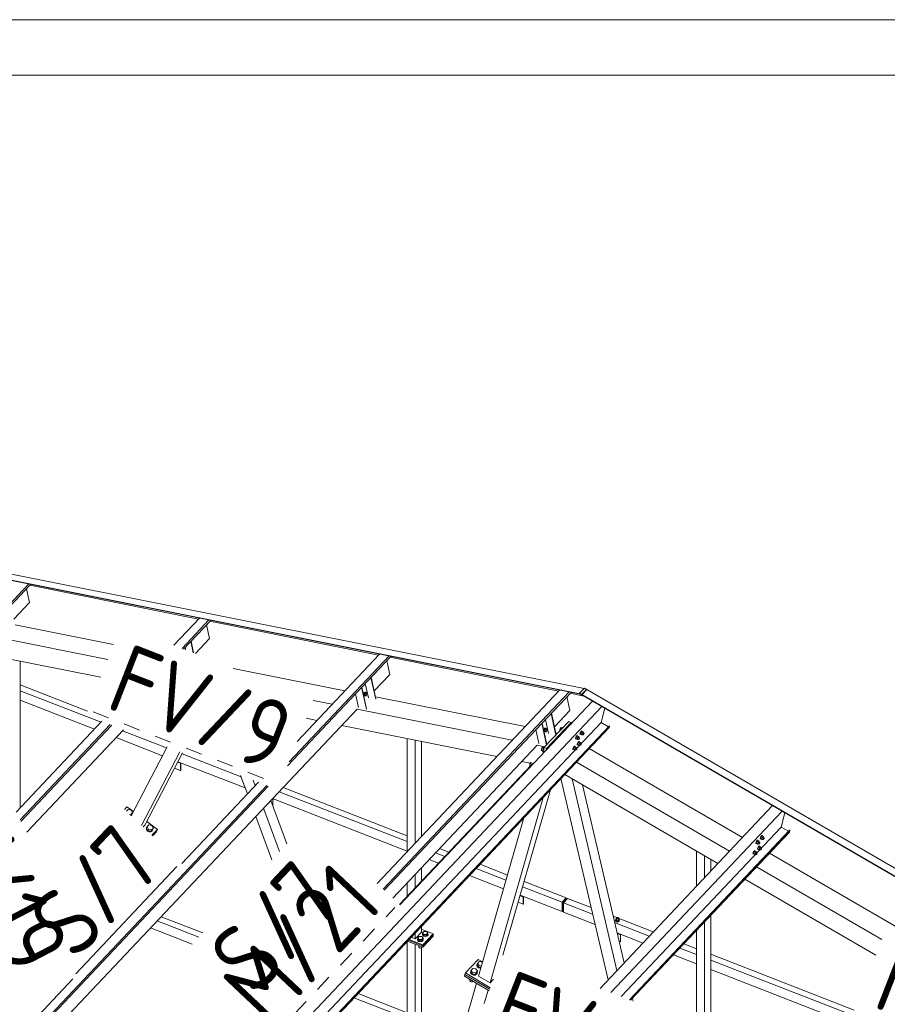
# Model space of a CAD drawing. Header units: millimetres. Extents: x -681 to 506, y -45 to 794.
# Tile 217 of 256: x -141 to -79, y 723 to 794. Entities that reach past the tile are written whole.
import ezdxf

# ---------------------------------------------------------------- set-up
doc = ezdxf.new("R2010")
doc.units = ezdxf.units.MM
doc.header["$LTSCALE"] = 0.6
doc.linetypes.add('XKITLINE00', pattern=[0])
doc.linetypes.add('XKITLINE02', pattern=[4, 2, -2])
for name, color, linetype, lineweight in [('Bolt', 7, 'Continuous', 0), ('DrawingSheet', 5, 'Continuous', 0), ('Part', 2, 'Continuous', 0), ('PartMark', 3, 'Continuous', 0)]:
    doc.layers.add(name, color=color, linetype=linetype, lineweight=lineweight)
doc.styles.add('ISOCPEUR', font='ISOCPEUR.TTF')

msp = doc.modelspace()

# ---------------------------------------------------------------- linework, layer by layer
at = {"layer": 'Bolt', "color": 3, "linetype": 'XKITLINE00', "lineweight": 0}
for p, q in [((-116.564, 745.589), (-116.58, 745.522)), ((-116.58, 745.522), (-116.578, 745.458)), ((-116.578, 745.458), (-116.557, 745.413)), ((-116.532, 745.64), (-116.564, 745.589)), ((-116.557, 745.518), (-116.541, 745.584)), ((-116.555, 745.453), (-116.557, 745.518)), ((-116.557, 745.413), (-116.523, 745.4)), ((-116.534, 745.408), (-116.555, 745.453)), ((-116.533, 745.577), (-116.545, 745.463)), ((-116.545, 745.463), (-116.498, 745.413)), ((-116.545, 745.463), (-116.476, 745.449)), ((-116.541, 745.584), (-116.509, 745.636)), ((-116.5, 745.395), (-116.534, 745.408)), ((-116.473, 745.64), (-116.533, 745.577)), ((-116.533, 745.577), (-116.464, 745.563)), ((-116.495, 745.662), (-116.532, 745.64)), ((-116.523, 745.4), (-116.5, 745.395)), ((-116.509, 745.636), (-116.471, 745.658)), ((-116.477, 745.409), (-116.5, 745.395)), ((-116.498, 745.413), (-116.428, 745.399)), ((-116.495, 745.662), (-116.471, 745.658)), ((-116.476, 745.449), (-116.464, 745.563)), ((-116.428, 745.399), (-116.476, 745.449)), ((-116.473, 745.64), (-116.404, 745.626)), ((-116.471, 745.658), (-116.437, 745.645)), ((-116.464, 745.563), (-116.404, 745.626)), ((-116.437, 745.645), (-116.431, 745.632)), ((-116.368, 745.462), (-116.428, 745.399)), ((-116.404, 745.626), (-116.356, 745.576)), ((-116.356, 745.576), (-116.368, 745.462)), ((-103.556, 742.993), (-103.572, 742.926)), ((-103.572, 742.926), (-103.57, 742.861)), ((-103.524, 743.044), (-103.556, 742.993)), ((-103.549, 742.921), (-103.533, 742.988)), ((-103.547, 742.857), (-103.549, 742.921)), ((-103.525, 742.98), (-103.537, 742.867)), ((-103.533, 742.988), (-103.501, 743.039)), ((-103.465, 743.044), (-103.525, 742.98)), ((-103.525, 742.98), (-103.455, 742.966)), ((-103.487, 743.066), (-103.524, 743.044)), ((-103.501, 743.039), (-103.463, 743.061)), ((-103.487, 743.066), (-103.463, 743.061)), ((-103.468, 742.853), (-103.455, 742.966)), ((-103.465, 743.044), (-103.396, 743.03)), ((-103.463, 743.061), (-103.429, 743.048)), ((-103.455, 742.966), (-103.396, 743.03)), ((-103.429, 743.048), (-103.423, 743.035)), ((-103.396, 743.03), (-103.348, 742.98)), ((-103.348, 742.98), (-103.36, 742.866)), ((-102.407, 742.955), (-102.416, 742.894)), ((-102.416, 742.894), (-102.411, 742.872)), ((-102.382, 743.019), (-102.407, 742.955)), ((-102.347, 743.07), (-102.382, 743.019)), ((-102.313, 743.093), (-102.347, 743.07)), ((-102.313, 743.093), (-102.234, 743.062)), ((-102.284, 743.007), (-102.283, 743.009)), ((-102.283, 743.009), (-102.164, 743.136)), ((-102.283, 743.009), (-102.282, 743.009)), ((-102.164, 743.136), (-102.163, 743.136)), ((-103.57, 742.861), (-103.549, 742.817)), ((-103.549, 742.817), (-103.515, 742.804)), ((-103.525, 742.812), (-103.547, 742.857)), ((-103.537, 742.867), (-103.49, 742.817)), ((-103.537, 742.867), (-103.468, 742.853)), ((-103.491, 742.799), (-103.525, 742.812)), ((-103.515, 742.804), (-103.491, 742.799)), ((-103.469, 742.812), (-103.491, 742.799)), ((-103.49, 742.817), (-103.42, 742.803)), ((-103.42, 742.803), (-103.468, 742.853)), ((-103.36, 742.866), (-103.42, 742.803)), ((-101.281, 742.296), (-101.278, 742.332)), ((-101.281, 742.296), (-101.257, 742.283)), ((-101.257, 742.387), (-101.278, 742.332)), ((-101.223, 742.447), (-101.257, 742.387)), ((-101.257, 742.283), (-101.255, 742.318)), ((-101.241, 742.276), (-101.257, 742.283)), ((-101.255, 742.318), (-101.234, 742.373)), ((-101.199, 742.43), (-101.249, 742.325)), ((-101.156, 742.271), (-101.249, 742.325)), ((-101.249, 742.325), (-101.236, 742.286)), ((-101.231, 742.284), (-101.241, 742.276)), ((-101.236, 742.286), (-101.143, 742.232)), ((-101.234, 742.373), (-101.2, 742.433)), ((-101.185, 742.496), (-101.223, 742.447)), ((-101.2, 742.433), (-101.162, 742.482)), ((-101.135, 742.497), (-101.199, 742.43)), ((-101.106, 742.376), (-101.199, 742.43)), ((-101.154, 742.52), (-101.185, 742.496)), ((-101.162, 742.482), (-101.131, 742.507)), ((-101.156, 742.271), (-101.106, 742.376)), ((-101.156, 742.271), (-101.143, 742.232)), ((-101.137, 742.514), (-101.154, 742.52)), ((-101.143, 742.232), (-101.107, 742.271)), ((-101.137, 742.514), (-101.114, 742.5)), ((-101.135, 742.497), (-101.042, 742.443)), ((-101.131, 742.507), (-101.114, 742.5)), ((-101.129, 742.283), (-101.054, 742.24)), ((-101.114, 742.5), (-101.115, 742.485)), ((-101.042, 742.443), (-101.106, 742.376)), ((-101.057, 742.392), (-100.983, 742.349)), ((-101.054, 742.24), (-101.053, 742.258)), ((-101.046, 742.237), (-101.054, 742.24)), ((-101.053, 742.258), (-101.042, 742.285)), ((-101.03, 742.249), (-101.046, 742.237)), ((-101.03, 742.405), (-101.042, 742.443)), ((-101.042, 742.285), (-101.025, 742.315)), ((-101.04, 742.382), (-101.03, 742.405)), ((-101.011, 742.274), (-101.03, 742.249)), ((-101.025, 742.315), (-101.007, 742.34)), ((-100.994, 742.304), (-101.011, 742.274)), ((-101.007, 742.34), (-100.991, 742.352)), ((-100.984, 742.331), (-100.994, 742.304)), ((-100.991, 742.352), (-100.983, 742.349)), ((-100.983, 742.349), (-100.984, 742.331)), ((-100.964, 742.632), (-100.961, 742.668)), ((-100.964, 742.632), (-100.94, 742.619)), ((-100.94, 742.723), (-100.961, 742.668)), ((-100.906, 742.783), (-100.94, 742.723)), ((-100.94, 742.619), (-100.938, 742.654)), ((-100.924, 742.612), (-100.94, 742.619)), ((-100.938, 742.654), (-100.917, 742.709)), ((-100.881, 742.766), (-100.932, 742.66)), ((-100.839, 742.607), (-100.932, 742.66)), ((-100.932, 742.66), (-100.919, 742.622)), ((-100.914, 742.62), (-100.924, 742.612)), ((-100.919, 742.622), (-100.826, 742.568)), ((-100.917, 742.709), (-100.883, 742.769)), ((-100.868, 742.832), (-100.906, 742.783)), ((-100.883, 742.769), (-100.845, 742.818)), ((-100.818, 742.833), (-100.881, 742.766)), ((-100.789, 742.712), (-100.881, 742.766)), ((-100.837, 742.856), (-100.868, 742.832)), ((-100.845, 742.818), (-100.814, 742.843)), ((-100.839, 742.607), (-100.789, 742.712)), ((-100.839, 742.607), (-100.826, 742.568)), ((-100.82, 742.85), (-100.837, 742.856)), ((-100.826, 742.568), (-100.79, 742.607)), ((-100.82, 742.85), (-100.797, 742.836)), ((-100.818, 742.833), (-100.725, 742.779)), ((-100.814, 742.843), (-100.797, 742.836)), ((-100.812, 742.619), (-100.737, 742.576)), ((-100.797, 742.836), (-100.798, 742.821)), ((-100.725, 742.779), (-100.789, 742.712)), ((-100.74, 742.728), (-100.666, 742.685)), ((-100.737, 742.576), (-100.736, 742.594)), ((-100.729, 742.573), (-100.737, 742.576)), ((-100.736, 742.594), (-100.725, 742.621)), ((-100.713, 742.585), (-100.729, 742.573)), ((-100.712, 742.74), (-100.725, 742.779)), ((-100.725, 742.621), (-100.708, 742.651)), ((-100.723, 742.718), (-100.712, 742.74)), ((-100.694, 742.609), (-100.713, 742.585)), ((-100.708, 742.651), (-100.69, 742.676)), ((-100.677, 742.639), (-100.694, 742.609)), ((-100.69, 742.676), (-100.674, 742.688)), ((-100.667, 742.667), (-100.677, 742.639)), ((-100.674, 742.688), (-100.666, 742.685)), ((-100.666, 742.685), (-100.667, 742.667)), ((-103.733, 741.551), (-103.742, 741.49)), ((-103.742, 741.49), (-103.733, 741.449)), ((-103.708, 741.615), (-103.733, 741.551)), ((-103.673, 741.665), (-103.708, 741.615)), ((-103.638, 741.688), (-103.673, 741.665)), ((-103.609, 741.605), (-103.669, 741.388)), ((-103.638, 741.688), (-103.559, 741.658)), ((-103.489, 741.732), (-103.609, 741.605)), ((-103.609, 741.605), (-103.561, 741.586)), ((-103.489, 741.732), (-103.488, 741.731)), ((-101.478, 741.541), (-101.476, 741.576)), ((-101.478, 741.541), (-101.455, 741.527)), ((-101.454, 741.631), (-101.476, 741.576)), ((-101.455, 741.527), (-101.452, 741.563)), ((-101.438, 741.521), (-101.455, 741.527)), ((-101.42, 741.691), (-101.454, 741.631)), ((-101.452, 741.563), (-101.431, 741.618)), ((-101.396, 741.674), (-101.446, 741.569)), ((-101.353, 741.515), (-101.446, 741.569)), ((-101.446, 741.569), (-101.434, 741.531)), ((-101.429, 741.528), (-101.438, 741.521)), ((-101.434, 741.531), (-101.341, 741.477)), ((-101.431, 741.618), (-101.397, 741.678)), ((-101.383, 741.74), (-101.42, 741.691)), ((-101.397, 741.678), (-101.359, 741.727)), ((-101.333, 741.741), (-101.396, 741.674)), ((-101.303, 741.62), (-101.396, 741.674)), ((-101.351, 741.765), (-101.383, 741.74)), ((-101.359, 741.727), (-101.328, 741.751)), ((-101.353, 741.515), (-101.303, 741.62)), ((-101.353, 741.515), (-101.341, 741.477)), ((-101.335, 741.758), (-101.351, 741.765)), ((-101.341, 741.477), (-101.304, 741.515)), ((-101.335, 741.758), (-101.311, 741.745)), ((-101.333, 741.741), (-101.24, 741.687)), ((-101.328, 741.751), (-101.311, 741.745)), ((-101.326, 741.528), (-101.252, 741.485)), ((-101.311, 741.745), (-101.313, 741.73)), ((-101.24, 741.687), (-101.303, 741.62)), ((-101.254, 741.637), (-101.18, 741.593)), ((-101.252, 741.485), (-101.25, 741.502)), ((-101.243, 741.481), (-101.252, 741.485)), ((-101.25, 741.502), (-101.24, 741.53)), ((-101.228, 741.494), (-101.243, 741.481)), ((-101.227, 741.649), (-101.24, 741.687)), ((-101.24, 741.53), (-101.223, 741.56)), ((-101.238, 741.627), (-101.227, 741.649)), ((-101.209, 741.518), (-101.228, 741.494)), ((-101.223, 741.56), (-101.204, 741.584)), ((-101.192, 741.548), (-101.209, 741.518)), ((-101.204, 741.584), (-101.188, 741.597)), ((-101.181, 741.576), (-101.192, 741.548)), ((-101.188, 741.597), (-101.18, 741.593)), ((-101.18, 741.593), (-101.181, 741.576)), ((-101.161, 741.877), (-101.159, 741.912)), ((-101.161, 741.877), (-101.138, 741.863)), ((-101.137, 741.967), (-101.159, 741.912)), ((-101.138, 741.863), (-101.135, 741.899)), ((-101.121, 741.857), (-101.138, 741.863)), ((-101.103, 742.027), (-101.137, 741.967)), ((-101.135, 741.899), (-101.114, 741.954)), ((-101.079, 742.01), (-101.129, 741.905)), ((-101.036, 741.851), (-101.129, 741.905)), ((-101.129, 741.905), (-101.116, 741.867)), ((-101.112, 741.864), (-101.121, 741.857)), ((-101.116, 741.867), (-101.024, 741.813)), ((-101.114, 741.954), (-101.08, 742.014)), ((-101.066, 742.076), (-101.103, 742.027)), ((-101.08, 742.014), (-101.042, 742.063)), ((-101.016, 742.077), (-101.079, 742.01)), ((-100.986, 741.956), (-101.079, 742.01)), ((-101.034, 742.101), (-101.066, 742.076)), ((-101.042, 742.063), (-101.011, 742.087)), ((-101.036, 741.851), (-100.986, 741.956)), ((-101.036, 741.851), (-101.024, 741.813)), ((-101.018, 742.094), (-101.034, 742.101)), ((-101.024, 741.813), (-100.987, 741.851)), ((-101.018, 742.094), (-100.994, 742.081)), ((-101.016, 742.077), (-100.923, 742.023)), ((-101.011, 742.087), (-100.994, 742.081)), ((-101.009, 741.864), (-100.935, 741.82)), ((-100.994, 742.081), (-100.995, 742.065)), ((-100.923, 742.023), (-100.986, 741.956)), ((-100.937, 741.972), (-100.863, 741.929)), ((-100.935, 741.82), (-100.933, 741.838)), ((-100.926, 741.817), (-100.935, 741.82)), ((-100.933, 741.838), (-100.923, 741.866)), ((-100.911, 741.829), (-100.926, 741.817)), ((-100.91, 741.985), (-100.923, 742.023)), ((-100.923, 741.866), (-100.906, 741.896)), ((-100.921, 741.963), (-100.91, 741.985)), ((-100.892, 741.854), (-100.911, 741.829)), ((-100.906, 741.896), (-100.887, 741.92)), ((-100.875, 741.884), (-100.892, 741.854)), ((-100.887, 741.92), (-100.871, 741.932)), ((-100.864, 741.911), (-100.875, 741.884)), ((-100.871, 741.932), (-100.863, 741.929)), ((-100.863, 741.929), (-100.864, 741.911)), ((-103.733, 741.449), (-103.708, 741.438)), ((-103.708, 741.438), (-103.707, 741.439)), ((-103.708, 741.438), (-103.66, 741.42)), ((-103.669, 741.388), (-103.609, 741.298)), ((-103.669, 741.388), (-103.561, 741.346)), ((-103.609, 741.298), (-103.585, 741.289)), ((-133.707, 737.06), (-133.697, 737.066)), ((-133.707, 737.055), (-133.704, 737.058)), ((-133.704, 737.058), (-133.587, 737.182)), ((-133.587, 737.182), (-133.368, 737.128)), ((-133.388, 736.82), (-133.476, 736.842)), ((-133.409, 736.779), (-133.388, 736.82)), ((-133.396, 736.767), (-133.32, 736.848)), ((-133.268, 736.947), (-133.388, 736.82)), ((-133.344, 736.759), (-133.372, 736.744)), ((-133.368, 737.128), (-133.268, 736.947)), ((-133.359, 736.732), (-133.358, 736.732)), ((-133.358, 736.732), (-133.344, 736.759)), ((-133.307, 736.845), (-133.344, 736.759)), ((-133.32, 736.848), (-133.268, 736.947)), ((-133.311, 736.864), (-133.307, 736.845)), ((-132.242, 735.909), (-132.279, 735.823)), ((-132.279, 735.823), (-132.254, 735.721)), ((-132.265, 735.849), (-132.228, 735.936)), ((-132.241, 735.747), (-132.265, 735.849)), ((-132.253, 735.846), (-132.201, 735.945)), ((-132.253, 735.846), (-132.153, 735.665)), ((-132.242, 735.909), (-132.228, 735.936)), ((-132.228, 735.936), (-132.191, 735.955)), ((-132.201, 735.945), (-132.081, 736.072)), ((-132.102, 735.764), (-132.201, 735.945)), ((-132.081, 736.072), (-131.862, 736.018)), ((-131.762, 735.837), (-131.882, 735.71)), ((-131.862, 736.018), (-131.762, 735.837)), ((-131.814, 735.738), (-131.762, 735.837)), ((-132.254, 735.721), (-132.174, 735.631)), ((-132.16, 735.658), (-132.241, 735.747)), ((-132.174, 735.631), (-132.059, 735.577)), ((-132.046, 735.604), (-132.16, 735.658)), ((-132.153, 735.665), (-132.102, 735.764)), ((-132.153, 735.665), (-131.934, 735.611)), ((-131.882, 735.71), (-132.102, 735.764)), ((-132.059, 735.577), (-131.942, 735.574)), ((-131.928, 735.6), (-132.046, 735.604)), ((-131.942, 735.574), (-131.852, 735.622)), ((-131.934, 735.611), (-131.814, 735.738)), ((-131.934, 735.611), (-131.882, 735.71)), ((-131.838, 735.648), (-131.928, 735.6)), ((-131.852, 735.622), (-131.838, 735.648)), ((-131.801, 735.735), (-131.838, 735.648)), ((-131.806, 735.754), (-131.801, 735.735)), ((-87.956, 735.081), (-87.953, 735.116)), ((-87.956, 735.081), (-87.932, 735.067)), ((-87.932, 735.171), (-87.953, 735.116)), ((-87.898, 735.231), (-87.932, 735.171)), ((-87.932, 735.067), (-87.93, 735.103)), ((-87.916, 735.061), (-87.932, 735.067)), ((-87.93, 735.103), (-87.909, 735.158)), ((-87.873, 735.214), (-87.924, 735.109)), ((-87.831, 735.055), (-87.924, 735.109)), ((-87.924, 735.109), (-87.911, 735.071)), ((-87.906, 735.068), (-87.916, 735.061)), ((-87.911, 735.071), (-87.818, 735.017)), ((-87.909, 735.158), (-87.875, 735.218)), ((-87.86, 735.28), (-87.898, 735.231)), ((-87.875, 735.218), (-87.837, 735.267)), ((-87.81, 735.281), (-87.873, 735.214)), ((-87.781, 735.16), (-87.873, 735.214)), ((-87.829, 735.305), (-87.86, 735.28)), ((-87.837, 735.267), (-87.805, 735.291)), ((-87.831, 735.055), (-87.781, 735.16)), ((-87.812, 735.298), (-87.829, 735.305)), ((-87.812, 735.298), (-87.789, 735.285)), ((-87.81, 735.281), (-87.717, 735.227)), ((-87.805, 735.291), (-87.789, 735.285)), ((-87.804, 735.068), (-87.729, 735.025)), ((-87.789, 735.285), (-87.79, 735.27)), ((-87.717, 735.227), (-87.781, 735.16)), ((-87.732, 735.177), (-87.657, 735.133)), ((-87.728, 735.042), (-87.717, 735.07)), ((-87.704, 735.189), (-87.717, 735.227)), ((-87.717, 735.07), (-87.7, 735.1)), ((-87.715, 735.167), (-87.704, 735.189)), ((-87.686, 735.058), (-87.705, 735.034)), ((-87.7, 735.1), (-87.681, 735.124)), ((-87.669, 735.088), (-87.686, 735.058)), ((-87.681, 735.124), (-87.666, 735.137)), ((-87.659, 735.116), (-87.669, 735.088)), ((-87.666, 735.137), (-87.657, 735.133)), ((-87.657, 735.133), (-87.659, 735.116)), ((-88.273, 734.745), (-88.27, 734.781)), ((-88.273, 734.745), (-88.249, 734.732)), ((-88.249, 734.836), (-88.27, 734.781)), ((-88.215, 734.896), (-88.249, 734.836)), ((-88.249, 734.732), (-88.247, 734.767)), ((-88.233, 734.725), (-88.249, 734.732)), ((-88.247, 734.767), (-88.226, 734.822)), ((-88.19, 734.879), (-88.241, 734.773)), ((-88.148, 734.719), (-88.241, 734.773)), ((-88.241, 734.773), (-88.228, 734.735)), ((-88.223, 734.732), (-88.233, 734.725)), ((-88.228, 734.735), (-88.135, 734.681)), ((-88.226, 734.822), (-88.192, 734.882)), ((-88.177, 734.944), (-88.215, 734.896)), ((-88.192, 734.882), (-88.154, 734.931)), ((-88.127, 734.946), (-88.19, 734.879)), ((-88.098, 734.825), (-88.19, 734.879)), ((-88.146, 734.969), (-88.177, 734.944)), ((-88.154, 734.931), (-88.122, 734.955)), ((-88.153, 734.325), (-88.15, 734.361)), ((-88.129, 734.416), (-88.15, 734.361)), ((-88.148, 734.719), (-88.098, 734.825)), ((-88.148, 734.719), (-88.135, 734.681)), ((-88.129, 734.963), (-88.146, 734.969)), ((-88.135, 734.681), (-88.099, 734.719)), ((-88.13, 734.312), (-88.127, 734.347)), ((-88.129, 734.963), (-88.106, 734.949)), ((-88.095, 734.476), (-88.129, 734.416)), ((-88.127, 734.946), (-88.034, 734.892)), ((-88.127, 734.347), (-88.106, 734.402)), ((-88.122, 734.955), (-88.106, 734.949)), ((-88.121, 734.732), (-88.046, 734.689)), ((-88.071, 734.459), (-88.121, 734.354)), ((-88.028, 734.3), (-88.121, 734.354)), ((-88.121, 734.354), (-88.108, 734.315)), ((-88.106, 734.949), (-88.107, 734.934)), ((-88.106, 734.402), (-88.072, 734.462)), ((-88.034, 734.892), (-88.098, 734.825)), ((-88.058, 734.525), (-88.095, 734.476)), ((-88.072, 734.462), (-88.034, 734.511)), ((-88.008, 734.526), (-88.071, 734.459)), ((-87.978, 734.405), (-88.071, 734.459)), ((-88.026, 734.549), (-88.058, 734.525)), ((-88.049, 734.841), (-87.974, 734.798)), ((-88.046, 734.689), (-88.045, 734.707)), ((-88.038, 734.686), (-88.046, 734.689)), ((-88.045, 734.707), (-88.034, 734.734)), ((-88.022, 734.698), (-88.038, 734.686)), ((-88.021, 734.853), (-88.034, 734.892)), ((-88.034, 734.734), (-88.017, 734.764)), ((-88.034, 734.511), (-88.003, 734.536)), ((-88.032, 734.831), (-88.021, 734.853)), ((-88.028, 734.3), (-87.978, 734.405)), ((-88.01, 734.543), (-88.026, 734.549)), ((-88.003, 734.722), (-88.022, 734.698)), ((-88.017, 734.764), (-87.999, 734.789)), ((-88.01, 734.543), (-87.986, 734.529)), ((-88.008, 734.526), (-87.915, 734.472)), ((-87.986, 734.752), (-88.003, 734.722)), ((-88.003, 734.536), (-87.986, 734.529)), ((-87.999, 734.789), (-87.983, 734.801)), ((-87.986, 734.529), (-87.987, 734.514)), ((-87.976, 734.78), (-87.986, 734.752)), ((-87.983, 734.801), (-87.974, 734.798)), ((-87.915, 734.472), (-87.978, 734.405)), ((-87.974, 734.798), (-87.976, 734.78)), ((-87.929, 734.421), (-87.855, 734.378)), ((-87.902, 734.434), (-87.915, 734.472)), ((-87.913, 734.411), (-87.902, 734.434)), ((-87.898, 734.344), (-87.879, 734.369)), ((-87.879, 734.369), (-87.863, 734.381)), ((-87.856, 734.36), (-87.867, 734.333)), ((-87.863, 734.381), (-87.855, 734.378)), ((-87.855, 734.378), (-87.856, 734.36)), ((-87.831, 735.055), (-87.818, 735.017)), ((-87.818, 735.017), (-87.782, 735.055)), ((-87.729, 735.025), (-87.728, 735.042)), ((-87.721, 735.021), (-87.729, 735.025)), ((-87.705, 735.034), (-87.721, 735.021)), ((-88.47, 733.989), (-88.467, 734.025)), ((-88.47, 733.989), (-88.447, 733.976)), ((-88.446, 734.08), (-88.467, 734.025)), ((-88.447, 733.976), (-88.444, 734.011)), ((-88.43, 733.97), (-88.447, 733.976)), ((-88.412, 734.14), (-88.446, 734.08)), ((-88.444, 734.011), (-88.423, 734.067)), ((-88.388, 734.123), (-88.438, 734.018)), ((-88.345, 733.964), (-88.438, 734.018)), ((-88.438, 734.018), (-88.425, 733.979)), ((-88.421, 733.977), (-88.43, 733.97)), ((-88.425, 733.979), (-88.333, 733.926)), ((-88.423, 734.067), (-88.389, 734.127)), ((-88.375, 734.189), (-88.412, 734.14)), ((-88.389, 734.127), (-88.351, 734.175)), ((-88.325, 734.19), (-88.388, 734.123)), ((-88.295, 734.069), (-88.388, 734.123)), ((-88.343, 734.213), (-88.375, 734.189)), ((-88.351, 734.175), (-88.32, 734.2)), ((-88.345, 733.964), (-88.295, 734.069)), ((-88.345, 733.964), (-88.333, 733.926)), ((-88.327, 734.207), (-88.343, 734.213)), ((-88.333, 733.926), (-88.296, 733.964)), ((-88.327, 734.207), (-88.303, 734.194)), ((-88.325, 734.19), (-88.232, 734.136)), ((-88.32, 734.2), (-88.303, 734.194)), ((-88.318, 733.976), (-88.244, 733.933)), ((-88.303, 734.194), (-88.304, 734.178)), ((-88.232, 734.136), (-88.295, 734.069)), ((-88.246, 734.085), (-88.172, 734.042)), ((-88.244, 733.933), (-88.242, 733.951)), ((-88.235, 733.93), (-88.244, 733.933)), ((-88.242, 733.951), (-88.232, 733.979)), ((-88.22, 733.942), (-88.235, 733.93)), ((-88.219, 734.098), (-88.232, 734.136)), ((-88.232, 733.979), (-88.215, 734.009)), ((-88.23, 734.076), (-88.219, 734.098)), ((-88.201, 733.967), (-88.22, 733.942)), ((-88.215, 734.009), (-88.196, 734.033)), ((-88.184, 733.997), (-88.201, 733.967)), ((-88.196, 734.033), (-88.18, 734.045)), ((-88.173, 734.024), (-88.184, 733.997)), ((-88.18, 734.045), (-88.172, 734.042)), ((-88.172, 734.042), (-88.173, 734.024)), ((-88.153, 734.325), (-88.13, 734.312)), ((-88.113, 734.305), (-88.13, 734.312)), ((-88.104, 734.313), (-88.113, 734.305)), ((-88.108, 734.315), (-88.016, 734.261)), ((-88.028, 734.3), (-88.016, 734.261)), ((-88.016, 734.261), (-87.979, 734.3)), ((-88.001, 734.312), (-87.927, 734.269)), ((-87.927, 734.269), (-87.925, 734.287)), ((-87.918, 734.266), (-87.927, 734.269)), ((-87.925, 734.287), (-87.915, 734.314)), ((-87.903, 734.278), (-87.918, 734.266)), ((-87.915, 734.314), (-87.898, 734.344)), ((-87.884, 734.303), (-87.903, 734.278)), ((-87.867, 734.333), (-87.884, 734.303)), ((-98.319, 729.356), (-98.309, 729.378)), ((-98.309, 729.378), (-98.284, 729.393)), ((-98.284, 729.393), (-98.251, 729.398)), ((-98.251, 729.398), (-98.218, 729.392)), ((-98.218, 729.392), (-98.194, 729.376)), ((-98.194, 729.376), (-98.186, 729.355)), ((-98.385, 729.17), (-98.374, 729.195)), ((-98.369, 729.127), (-98.385, 729.17)), ((-98.385, 729.149), (-98.385, 729.17)), ((-98.385, 729.149), (-98.369, 729.106)), ((-98.319, 729.314), (-98.374, 729.255)), ((-98.374, 729.255), (-98.315, 729.186)), ((-98.374, 729.17), (-98.374, 729.255)), ((-98.374, 729.17), (-98.315, 729.101)), ((-98.321, 729.095), (-98.369, 729.127)), ((-98.369, 729.106), (-98.321, 729.074)), ((-98.255, 729.083), (-98.321, 729.095)), ((-98.321, 729.074), (-98.255, 729.061)), ((-98.311, 729.335), (-98.319, 729.356)), ((-98.319, 729.254), (-98.319, 729.356)), ((-98.194, 729.185), (-98.315, 729.186)), ((-98.315, 729.186), (-98.315, 729.101)), ((-98.315, 729.101), (-98.194, 729.1)), ((-98.287, 729.319), (-98.311, 729.335)), ((-98.254, 729.313), (-98.287, 729.319)), ((-98.188, 729.093), (-98.255, 729.083)), ((-98.255, 729.061), (-98.188, 729.072)), ((-98.22, 729.318), (-98.254, 729.313)), ((-98.195, 729.333), (-98.22, 729.318)), ((-98.186, 729.355), (-98.195, 729.333)), ((-98.13, 729.252), (-98.194, 729.185)), ((-98.194, 729.185), (-98.194, 729.1)), ((-98.194, 729.1), (-98.13, 729.167)), ((-98.138, 729.124), (-98.188, 729.093)), ((-98.188, 729.072), (-98.138, 729.103)), ((-98.186, 729.252), (-98.186, 729.355)), ((-98.186, 729.316), (-98.13, 729.252)), ((-98.119, 729.166), (-98.138, 729.124)), ((-98.138, 729.103), (-98.119, 729.145)), ((-98.13, 729.252), (-98.13, 729.167)), ((-98.13, 729.196), (-98.119, 729.166)), ((-98.119, 729.145), (-98.119, 729.166)), ((-112.673, 727.911), (-112.574, 728.017)), ((-112.574, 728.017), (-112.381, 728.014)), ((-112.381, 728.014), (-112.289, 727.906)), ((-112.341, 728.171), (-112.328, 728.2)), ((-112.315, 728.105), (-112.341, 728.171)), ((-112.341, 728.146), (-112.341, 728.171)), ((-112.315, 728.079), (-112.341, 728.146)), ((-112.328, 728.278), (-112.228, 728.383)), ((-112.328, 728.171), (-112.328, 728.278)), ((-112.235, 728.169), (-112.328, 728.278)), ((-112.235, 728.063), (-112.328, 728.171)), ((-112.242, 728.055), (-112.315, 728.105)), ((-112.315, 728.079), (-112.242, 728.03)), ((-112.14, 728.036), (-112.242, 728.055)), ((-112.242, 728.03), (-112.14, 728.011)), ((-112.235, 728.063), (-112.235, 728.169)), ((-112.043, 728.166), (-112.235, 728.169)), ((-112.235, 728.063), (-112.043, 728.06)), ((-112.228, 728.383), (-112.035, 728.381)), ((-112.036, 728.053), (-112.14, 728.036)), ((-112.14, 728.011), (-112.036, 728.027)), ((-111.943, 728.272), (-112.043, 728.166)), ((-112.043, 728.06), (-111.943, 728.166)), ((-112.043, 728.06), (-112.043, 728.166)), ((-111.959, 728.1), (-112.036, 728.053)), ((-112.036, 728.027), (-111.959, 728.074)), ((-112.035, 728.381), (-111.943, 728.272)), ((-111.93, 728.166), (-111.959, 728.1)), ((-111.959, 728.074), (-111.93, 728.14)), ((-111.943, 728.166), (-111.943, 728.272)), ((-111.943, 728.2), (-111.93, 728.166)), ((-111.93, 728.14), (-111.93, 728.166)), ((-112.686, 727.805), (-112.673, 727.834)), ((-112.661, 727.739), (-112.686, 727.805)), ((-112.686, 727.779), (-112.686, 727.805)), ((-112.661, 727.713), (-112.686, 727.779)), ((-112.673, 727.805), (-112.673, 727.911)), ((-112.581, 727.803), (-112.673, 727.911)), ((-112.581, 727.696), (-112.673, 727.805)), ((-112.588, 727.689), (-112.661, 727.739)), ((-112.661, 727.713), (-112.588, 727.664)), ((-112.599, 727.36), (-112.581, 727.339)), ((-112.592, 727.25), (-112.592, 727.352)), ((-112.578, 727.214), (-112.592, 727.25)), ((-112.485, 727.67), (-112.588, 727.689)), ((-112.588, 727.664), (-112.485, 727.644)), ((-112.581, 727.696), (-112.581, 727.803)), ((-112.388, 727.8), (-112.581, 727.803)), ((-112.581, 727.696), (-112.388, 727.694)), ((-112.581, 727.339), (-112.581, 727.353)), ((-112.581, 727.339), (-112.544, 727.338)), ((-112.382, 727.686), (-112.485, 727.67)), ((-112.485, 727.644), (-112.382, 727.661)), ((-112.289, 727.906), (-112.388, 727.8)), ((-112.388, 727.694), (-112.388, 727.8)), ((-112.388, 727.694), (-112.289, 727.799)), ((-112.386, 727.212), (-112.37, 727.247)), ((-112.305, 727.734), (-112.382, 727.686)), ((-112.382, 727.661), (-112.305, 727.708)), ((-112.37, 727.247), (-112.37, 727.271)), ((-112.275, 727.799), (-112.305, 727.734)), ((-112.305, 727.708), (-112.275, 727.774)), ((-112.289, 727.799), (-112.289, 727.906)), ((-112.289, 727.834), (-112.275, 727.799)), ((-112.275, 727.774), (-112.275, 727.799)), ((-112.578, 727.214), (-112.539, 727.188)), ((-112.539, 727.188), (-112.483, 727.177)), ((-112.483, 727.177), (-112.428, 727.186)), ((-112.428, 727.186), (-112.386, 727.212)), ((-108.408, 725.933), (-108.399, 725.963)), ((-108.408, 725.933), (-108.379, 725.84)), ((-108.399, 725.963), (-108.363, 726.047)), ((-108.371, 725.87), (-108.399, 725.963)), ((-108.386, 725.961), (-108.354, 726.073)), ((-108.279, 725.798), (-108.386, 725.961)), ((-108.379, 725.84), (-108.295, 725.761)), ((-108.286, 725.791), (-108.371, 725.87)), ((-108.363, 726.047), (-108.361, 726.048)), ((-108.354, 726.073), (-108.234, 726.2)), ((-108.247, 725.91), (-108.354, 726.073)), ((-108.279, 725.798), (-108.247, 725.91)), ((-108.079, 725.883), (-108.247, 725.91)), ((-108.234, 726.2), (-108.007, 726.164)), ((-108.001, 726.155), (-108.007, 726.164)), ((-108.869, 725.445), (-108.86, 725.475)), ((-108.869, 725.445), (-108.841, 725.351)), ((-108.86, 725.475), (-108.824, 725.558)), ((-108.832, 725.381), (-108.86, 725.475)), ((-108.847, 725.473), (-108.815, 725.585)), ((-108.847, 725.473), (-108.74, 725.31)), ((-108.841, 725.351), (-108.756, 725.273)), ((-108.747, 725.302), (-108.832, 725.381)), ((-108.824, 725.558), (-108.822, 725.559)), ((-108.815, 725.585), (-108.695, 725.712)), ((-108.708, 725.422), (-108.815, 725.585)), ((-108.756, 725.273), (-108.637, 725.23)), ((-108.628, 725.26), (-108.747, 725.302)), ((-108.74, 725.31), (-108.708, 725.422)), ((-108.74, 725.31), (-108.514, 725.274)), ((-108.482, 725.386), (-108.708, 725.422)), ((-108.695, 725.712), (-108.469, 725.676)), ((-108.637, 725.23), (-108.516, 725.234)), ((-108.507, 725.264), (-108.628, 725.26)), ((-108.516, 725.234), (-108.425, 725.285)), ((-108.514, 725.274), (-108.394, 725.401)), ((-108.514, 725.274), (-108.482, 725.386)), ((-108.417, 725.315), (-108.507, 725.264)), ((-108.362, 725.513), (-108.482, 725.386)), ((-108.469, 725.676), (-108.362, 725.513)), ((-108.425, 725.285), (-108.389, 725.369)), ((-108.381, 725.399), (-108.417, 725.315)), ((-108.394, 725.401), (-108.362, 725.513)), ((-108.389, 725.369), (-108.381, 725.399)), ((-108.388, 725.422), (-108.381, 725.399)), ((-108.295, 725.761), (-108.176, 725.718)), ((-108.167, 725.748), (-108.286, 725.791)), ((-108.111, 725.772), (-108.279, 725.798)), ((-108.176, 725.718), (-108.126, 725.72)), ((-108.117, 725.75), (-108.167, 725.748)), ((-108.922, 724.861), (-108.903, 724.927)), ((-108.922, 724.861), (-108.907, 724.81)), ((-108.907, 724.81), (-108.86, 724.767)), ((-108.862, 724.885), (-108.881, 724.913)), ((-108.862, 724.885), (-108.858, 724.899)), ((-108.822, 724.878), (-108.862, 724.885)), ((-108.86, 724.767), (-108.796, 724.743)), ((-108.796, 724.743), (-108.73, 724.746)), ((-108.73, 724.746), (-108.68, 724.774)), ((-108.68, 724.774), (-108.673, 724.789))]:
    msp.add_line(p, q, dxfattribs=at)
at = {"layer": 'DrawingSheet', "color": 2, "linetype": 'XKITLINE00', "lineweight": 0}
msp.add_line((505.824, 794.208), (-681.176, 794.208), dxfattribs=at)
at = {"layer": 'DrawingSheet', "color": 3, "linetype": 'XKITLINE00', "lineweight": 0}
msp.add_line((501.824, 790.208), (-677.176, 790.208), dxfattribs=at)
at = {"layer": 'Part', "color": 2, "linetype": 'XKITLINE00', "lineweight": 0}
for p, q in [((-147.16, 755.207), (-100.669, 745.918)), ((-147.248, 754.764), (-100.812, 745.484)), ((-147.243, 754.789), (-100.817, 745.512)), ((-177.5, 714.547), (-140.758, 753.467)), ((-177.47, 714.41), (-140.625, 753.44)), ((-140.71, 752.122), (-140.927, 753.12)), ((-140.69, 753.371), (-128.505, 750.936)), ((-141.833, 750.932), (-140.71, 752.122)), ((-130.29, 749.045), (-128.44, 751.005)), ((-129.693, 748.812), (-127.752, 750.868)), ((-129.577, 748.766), (-127.619, 750.841)), ((-127.684, 750.772), (-115.499, 748.337)), ((-141.742, 750.514), (-134.64, 749.097)), ((-127.702, 749.525), (-127.919, 750.523)), ((-143.074, 749.619), (-135.06, 748.019)), ((-128.881, 748.495), (-129.059, 749.316)), ((-128.857, 748.486), (-129.042, 749.334)), ((-128.73, 748.436), (-127.702, 749.525)), ((-129.434, 748.711), (-129.471, 748.879)), ((-144.179, 748.447), (-135.564, 746.728)), ((-141.382, 737.296), (-141.382, 747.889)), ((-122.072, 740.342), (-114.613, 748.242)), ((-121.96, 740.628), (-114.746, 748.269)), ((-121.385, 742.103), (-115.434, 748.406)), ((-114.694, 746.929), (-114.911, 747.927)), ((-114.679, 748.173), (-102.494, 745.738)), ((-126.005, 747.373), (-117.931, 745.761)), ((-115.71, 745.151), (-116.051, 746.719)), ((-115.693, 745.17), (-116.034, 746.738)), ((-115.817, 745.74), (-114.694, 746.929)), ((-141.382, 746.179), (-136.518, 744.282)), ((-141.382, 745.762), (-135.541, 743.483)), ((-116.385, 744.437), (-116.725, 746.005)), ((-116.368, 744.455), (-116.708, 746.023)), ((-116.24, 745.257), (-116.463, 746.283)), ((-115.606, 731.849), (-102.428, 745.807)), ((-100.643, 745.945), (-100.989, 745.579)), ((-100.817, 745.512), (-100.472, 745.878)), ((-100.483, 745.832), (-100.812, 745.484)), ((-100.643, 745.945), (-100.557, 745.895)), ((-100.557, 745.895), (-100.472, 745.878)), ((-100.481, 745.822), (-100.483, 745.832)), ((-100.472, 745.878), (-100.464, 745.841)), ((-100.464, 745.841), (-53.335, 718.493)), ((-141.382, 745.081), (-136.011, 742.985)), ((-120.232, 745.06), (-118.853, 744.784)), ((-116.942, 744.548), (-117.159, 745.546)), ((-115.726, 745.321), (-104.923, 743.165)), ((-115.173, 731.441), (-101.741, 745.67)), ((-115.09, 731.362), (-101.607, 745.643)), ((-100.066, 745.017), (-113.962, 730.297)), ((-101.686, 744.332), (-101.903, 745.331)), ((-101.673, 745.574), (-100.687, 745.377)), ((-100.989, 745.579), (-100.995, 745.556)), ((-100.995, 745.556), (-53.592, 718.049)), ((-100.989, 745.579), (-53.581, 718.069)), ((-100.812, 745.484), (-100.817, 745.512)), ((-147.52, 712.157), (-117.057, 744.426)), ((-136.113, 705.705), (-99.378, 744.618)), ((-117.058, 744.426), (-105.845, 742.188)), ((-102.809, 743.143), (-101.686, 744.332)), ((-99.44, 743.47), (-99.172, 744.498)), ((-120.735, 743.768), (-119.959, 743.613)), ((-103.232, 742.661), (-103.455, 743.687)), ((-102.704, 742.562), (-103.043, 744.123)), ((-102.687, 742.58), (-103.026, 744.141)), ((-141.668, 736.992), (-135.475, 743.553)), ((-141.377, 736.435), (-134.877, 743.32)), ((-141.321, 736.327), (-134.762, 743.275)), ((-140.908, 735.536), (-133.915, 742.945)), ((-99.44, 743.47), (-136.504, 704.209)), ((-135.913, 703.849), (-98.85, 743.109)), ((-98.839, 743.234), (-135.902, 703.973)), ((-98.82, 743.223), (-135.884, 703.962)), ((-118.163, 743.254), (-106.951, 741.017)), ((-103.934, 741.952), (-104.151, 742.949)), ((-103.378, 741.848), (-103.717, 743.409)), ((-103.361, 741.866), (-103.7, 743.427)), ((-101.775, 743.547), (-103.561, 741.654)), ((-101.585, 743.473), (-103.372, 741.58)), ((-103.372, 741.58), (-101.585, 743.472)), ((-101.585, 743.472), (-101.775, 743.547)), ((-101.585, 743.473), (-101.54, 743.455)), ((-98.908, 743.161), (-99.44, 743.47)), ((-98.85, 743.109), (-98.82, 743.223)), ((-98.82, 743.223), (-98.839, 743.234)), ((-134.451, 742.377), (-131.099, 741.07)), ((-133.981, 742.875), (-130.804, 741.636)), ((-113.441, 734.142), (-113.441, 742.312)), ((-112.871, 734.746), (-112.871, 742.198)), ((-102.718, 742.725), (-102.577, 742.697)), ((-130.763, 741.715), (-133.358, 736.731)), ((-114.477, 730.783), (-104.049, 741.829)), ((-112.41, 735.234), (-112.41, 742.106)), ((-104.05, 741.83), (-103.499, 741.72)), ((-103.561, 741.654), (-103.372, 741.58)), ((-103.561, 741.314), (-103.561, 741.654)), ((-103.372, 741.515), (-103.372, 741.58)), ((-103.372, 741.58), (-103.327, 741.562)), ((-103.372, 741.515), (-103.372, 741.58)), ((-100.291, 741.583), (-89.231, 735.163)), ((-132.618, 736.032), (-129.846, 741.358)), ((-132.372, 736.057), (-129.652, 741.282)), ((-131.128, 741.039), (-131.1, 741.068)), ((-131.128, 741.039), (-131.117, 741.034)), ((-131.128, 741.015), (-131.128, 741.039)), ((-129.694, 741.203), (-125.423, 739.537)), ((-130.228, 740.177), (-129.798, 740.009)), ((-130.007, 740.601), (-129.798, 740.52)), ((-129.989, 740.637), (-125.129, 738.741)), ((-129.798, 740.52), (-129.769, 740.551)), ((-129.798, 740.52), (-129.798, 740.009)), ((-129.78, 740.513), (-129.751, 740.544)), ((-129.78, 740.027), (-129.78, 740.513)), ((-104.479, 740.393), (-113.987, 730.321)), ((-105.155, 740.658), (-104.554, 740.538)), ((-104.575, 740.515), (-104.518, 740.576)), ((-104.575, 740.291), (-104.575, 740.515)), ((-104.575, 740.515), (-104.385, 740.441)), ((-104.518, 740.576), (-104.328, 740.502)), ((-104.444, 740.379), (-104.479, 740.393)), ((-101.213, 740.606), (-90.154, 734.186)), ((-129.798, 740.009), (-129.78, 740.027)), ((-124.969, 738.306), (-125.464, 739.648)), ((-98.935, 724.884), (-102.336, 739.417)), ((-102.062, 739.707), (-91.003, 733.286)), ((-98.296, 725.561), (-101.535, 739.401)), ((-151.484, 709.354), (-123.579, 738.913)), ((-151.454, 709.217), (-123.463, 738.868)), ((-129.708, 733.286), (-124.176, 739.146)), ((-124.405, 738.904), (-124.548, 739.291)), ((-122.394, 738.773), (-113.441, 735.281)), ((-97.777, 726.111), (-100.786, 738.966)), ((-123.142, 737.924), (-123.181, 737.939)), ((-123.152, 737.97), (-113.441, 734.182)), ((-123.113, 737.955), (-123.142, 737.924)), ((-123.142, 737.439), (-123.142, 737.924)), ((-123.125, 737.917), (-123.095, 737.948)), ((-123.125, 737.431), (-123.125, 737.917)), ((-122.682, 738.468), (-113.441, 734.863)), ((-107.455, 724.658), (-103.617, 738.059)), ((-106.52, 726.66), (-103.098, 738.609)), ((-133.851, 737.196), (-133.676, 737.381)), ((-133.676, 737.381), (-133.201, 737.031)), ((-122.648, 734.149), (-123.804, 737.279)), ((-122.13, 734.698), (-123.286, 737.828)), ((-123.135, 737.42), (-123.125, 737.431)), ((-87.056, 737.467), (-99.513, 724.272)), ((-123.212, 733.551), (-124.368, 736.681)), ((-105.017, 736.576), (-108.288, 725.155)), ((-98.735, 723.969), (-86.368, 737.068)), ((-86.432, 735.918), (-86.163, 736.949)), ((-132.501, 735.922), (-132.372, 736.057)), ((-132.236, 736.319), (-131.462, 735.748)), ((-86.432, 735.918), (-97.988, 723.678)), ((-85.9, 735.609), (-86.432, 735.918)), ((-131.865, 735.322), (-131.462, 735.748)), ((-131.514, 735.65), (-131.843, 735.301)), ((-131.843, 735.301), (-131.514, 735.65)), ((-131.565, 735.551), (-131.821, 735.28)), ((-131.514, 735.65), (-131.565, 735.551)), ((-131.462, 735.748), (-131.514, 735.65)), ((-85.831, 735.682), (-97.385, 723.442)), ((-85.812, 735.672), (-97.364, 723.434)), ((-97.308, 723.412), (-85.842, 735.558)), ((-85.842, 735.558), (-85.812, 735.672)), ((-85.812, 735.672), (-85.831, 735.682)), ((-111.095, 734.366), (-110.418, 734.102)), ((-111.383, 734.06), (-110.706, 733.796)), ((-92.546, 731.651), (-92.546, 734.183)), ((-91.976, 732.255), (-91.976, 733.852)), ((-87.283, 734.032), (-78.029, 728.66)), ((-112.41, 731.992), (-112.41, 732.973)), ((-111.853, 733.563), (-111.176, 733.299)), ((-108.178, 733.228), (-106.197, 732.455)), ((-91.515, 732.744), (-91.515, 733.584)), ((-88.205, 733.055), (-79.159, 727.803)), ((-112.871, 731.503), (-112.871, 732.485)), ((-108.936, 732.425), (-106.48, 731.467)), ((-108.466, 732.923), (-106.305, 732.08)), ((-113.441, 730.9), (-113.441, 731.881)), ((-105.102, 731.611), (-102.236, 730.492)), ((-104.995, 731.986), (-101.948, 730.798)), ((-89.054, 732.155), (-79.602, 726.668)), ((-105.06, 730.871), (-105.289, 730.96)), ((-105.278, 730.998), (-102.236, 729.811)), ((-105.031, 730.902), (-105.06, 730.871)), ((-105.06, 730.871), (-105.06, 730.36)), ((-105.042, 730.864), (-105.013, 730.895)), ((-105.042, 730.378), (-105.042, 730.864)), ((-102.236, 730.492), (-101.948, 730.798)), ((-101.948, 730.798), (-101.948, 730.66)), ((-105.42, 730.501), (-105.06, 730.36)), ((-105.06, 730.36), (-105.042, 730.378)), ((-102.236, 730.492), (-102.236, 729.811)), ((-101.965, 730.754), (-102.218, 730.485)), ((-102.218, 730.485), (-102.218, 729.855)), ((-102.218, 730.223), (-102.141, 730.193)), ((-101.852, 730.761), (-102.141, 730.455)), ((-102.141, 730.455), (-100.047, 729.639)), ((-102.141, 730.455), (-102.141, 729.774)), ((-101.965, 730.642), (-101.965, 730.754)), ((-101.852, 730.761), (-100.155, 730.099)), ((-131.203, 729.441), (-128.199, 728.27)), ((-102.236, 729.811), (-102.141, 729.912)), ((-102.218, 729.855), (-102.141, 729.938)), ((-102.141, 729.774), (-99.872, 728.89)), ((-98.565, 729.478), (-95.665, 728.347)), ((-91.515, 720.184), (-91.515, 729.548)), ((-131.491, 729.136), (-128.487, 727.964)), ((-112.41, 728.334), (-112.41, 728.745)), ((-98.458, 729.019), (-95.954, 728.042)), ((-91.976, 719.695), (-91.976, 729.06)), ((-131.961, 728.639), (-128.957, 727.467)), ((-112.871, 727.845), (-113.155, 727.956)), ((-112.41, 728.334), (-112.871, 727.845)), ((-112.871, 727.845), (-112.871, 728.257)), ((-111.553, 728.208), (-112.41, 728.543)), ((-111.553, 728.208), (-112.303, 727.415)), ((-111.553, 728.123), (-112.303, 727.33)), ((-111.553, 728.123), (-112.303, 727.33)), ((-111.553, 728.038), (-112.303, 727.244)), ((-111.553, 728.123), (-111.553, 728.208)), ((-111.553, 728.038), (-111.553, 728.123)), ((-98.282, 728.269), (-96.423, 727.544)), ((-98.045, 728.135), (-98.271, 728.223)), ((-98.016, 728.166), (-98.045, 728.135)), ((-98.045, 728.135), (-98.045, 727.624)), ((-98.028, 728.127), (-97.998, 728.159)), ((-98.028, 727.642), (-98.028, 728.127)), ((-92.546, 721.555), (-92.546, 728.456)), ((-113.441, 719.278), (-113.441, 727.653)), ((-112.303, 727.244), (-113.417, 727.679)), ((-113.358, 727.741), (-112.303, 727.33)), ((-112.303, 727.33), (-113.358, 727.741)), ((-113.299, 727.803), (-112.303, 727.415)), ((-112.871, 719.882), (-112.871, 727.466)), ((-112.41, 720.37), (-112.41, 727.286)), ((-112.303, 727.415), (-112.303, 727.33)), ((-112.303, 727.33), (-112.303, 727.244)), ((-98.14, 727.661), (-98.045, 727.624)), ((-98.045, 727.624), (-98.028, 727.642)), ((-93.461, 727.487), (-92.546, 727.131)), ((-94.219, 726.684), (-92.546, 726.032)), ((-93.749, 727.182), (-92.546, 726.713)), ((-91.515, 726.729), (-81.155, 722.687)), ((-109.23, 725.384), (-108.307, 726.361)), ((-108.307, 726.361), (-107.996, 726.174)), ((-91.515, 726.311), (-81.236, 722.301)), ((-109.262, 725.272), (-109.294, 725.16)), ((-109.294, 725.16), (-107.518, 724.1)), ((-109.23, 725.384), (-109.262, 725.272)), ((-109.262, 725.272), (-107.477, 724.206)), ((-109.262, 725.272), (-107.477, 724.206)), ((-109.23, 725.384), (-107.435, 724.313)), ((-108.288, 725.155), (-107.455, 724.658)), ((-91.515, 725.63), (-81.706, 721.804)), ((-152.171, 709.491), (-137.571, 724.957)), ((-109.849, 719.703), (-108.433, 724.646)), ((-107.455, 724.658), (-107.192, 724.936)), ((-116.987, 723.897), (-113.441, 722.513)), ((-107.879, 723.175), (-107.6, 724.149)), ((-117.276, 723.591), (-113.441, 722.096)), ((-97.129, 723.342), (-97.178, 723.55))]:
    msp.add_line(p, q, dxfattribs=at)
at = {"layer": 'PartMark', "color": 1, "linetype": 'XKITLINE02', "lineweight": 0}
for p, q in [((-136.109, 744.23), (-122.982, 739.109)), ((-123.203, 720.705), (-114.334, 730.099))]:
    msp.add_line(p, q, dxfattribs=at)
at = {"layer": 'PartMark', "color": 1, "linetype": 'XKITLINE00', "lineweight": 0}
msp.add_line((-137.369, 725.317), (-130.056, 733.063), dxfattribs=at)

# ---------------------------------------------------------------- texts
at = {"layer": 'PartMark', "color": 1, "style": 'ISOCPEUR', "width": 0.85}
for s, rotation, p in [('FV/9', -21.3083, (-135.332, 744.571)), ('M/19', -62.44667, (-147.854, 735.878)), ('S/7', 46.65022, (-137.393, 726.165)), ('S/7', 46.65022, (-124.385, 723.569)), ('M/21', 46.65022, (-123.442, 721.326)), ('FV/9', -21.3083, (-79.969, 722.976)), ('FV/5', -21.3083, (-107.652, 721.007))]:
    msp.add_text(s, height=5, rotation=rotation, dxfattribs=at).set_placement(p)

doc.saveas('drawing.dxf')
